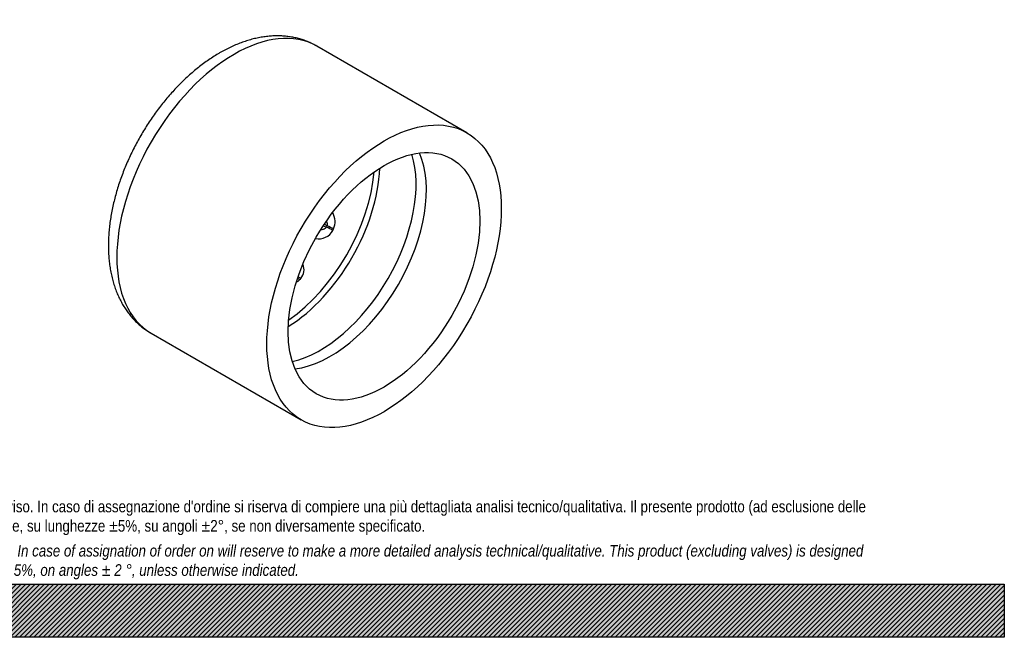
# Model space of a CAD drawing. Header units: millimetres. Extents: x 0 to 1188, y 0 to 840.
# Tile 3 of 7: x 594 to 1188, y 0 to 373. Entities that reach past the tile are written whole.
import ezdxf

# ---------------------------------------------------------------- set-up
doc = ezdxf.new("R2010")
doc.units = ezdxf.units.MM
doc.header["$LTSCALE"] = 4
doc.layers.add('CAP200C', color=7, linetype='Continuous')
doc.layers.add('Default', color=7, linetype='Continuous')

# ---------------------------------------------------------------- blocks, each defined once
blk = doc.blocks.new('SE1')
at = {"layer": 'CAP200C', "color": 7, "linetype": 'Continuous'}
for p, q in [((863.8, 304.35), (773.3, 356.61)), ((673.3, 183.4), (763.8, 131.14))]:
    blk.add_line(p, q, dxfattribs=at)
for centre, radius, start, end in [((772.9, 250.61), 11.34, 337.65286, 29.01459), ((774.3, 250.27), 9.92, 259.25936, 330.73513), ((757.16, 221.8), 8.38, 320.68736, 21.99006), ((754.23, 225.25), 12.92, 300.94712, 312.81407)]:
    blk.add_arc(centre, radius, start, end, dxfattribs=at)
for centre, major_axis, ratio, start_param, end_param in [((723.3, 270), (-50, -86.6), 0.57735, 3.141593, 6.283185), ((775.36, 239.94), (-40.86, -70.77), 0.57735, 0.488585, 2.653008), ((781.53, 236.38), (40.9, 70.84), 0.57735, 3.547114, 5.877664), ((753.83, 252.37), (40.6, 70.31), 0.57735, 3.965202, 5.459575), ((750.74, 254.16), (-40.55, -70.23), 0.57735, 0.881973, 2.25962), ((735.85, 262.76), (39.32, 68.1), 0.57735, -1.464766, -1.452427), ((780.3, 246.34), (-4.48, 2.23), 0.086411, 4.120432, 5.024535), ((780.71, 247.17), (-4.49, 2.2), 0.096423, 4.119775, 5.023878), ((738.59, 261.17), (40.32, 69.84), 0.57735, -1.464766, -1.452427), ((761.59, 218.53), (-3.74, 3.32), 0.274421, -4.444673, -4.094568), ((762.19, 219.21), (-3.76, 3.29), 0.264912, -4.526159, -4.09664), ((738.59, 261.17), (-40.32, -69.84), 0.57735, 1.228027, 1.240367)]:
    blk.add_ellipse(centre, major_axis=major_axis, ratio=ratio, start_param=start_param, end_param=end_param, dxfattribs=at)
for major_axis in [(-50, -86.6), (-40.9, -70.84)]:
    blk.add_ellipse((813.8, 217.75), major_axis=major_axis, ratio=0.57735, dxfattribs=at)
for points, knots in [([(773.3, 356.6), (772.44, 357.08), (770.95, 357.91), (768.36, 359.1), (765.7, 360.13), (762.95, 361), (760.14, 361.7), (757.26, 362.23), (754.33, 362.6), (751.34, 362.79), (748.3, 362.81), (745.2, 362.66), (742.06, 362.33), (738.89, 361.83), (735.67, 361.14), (732.43, 360.28), (729.17, 359.24), (725.9, 358.02), (722.62, 356.63), (719.37, 355.09), (716.64, 353.65), (715.18, 352.81), (714.64, 352.51)], [0, 0, 0, 0, 0.045253, 0.093736, 0.142257, 0.190913, 0.239802, 0.289013, 0.338631, 0.388727, 0.439362, 0.490578, 0.542402, 0.594836, 0.647861, 0.70144, 0.755514, 0.810012, 0.864857, 0.919966, 0.975264, 1, 1, 1, 1]), ([(714.64, 352.51), (714, 352.13), (712.44, 351.22), (709.65, 349.45), (706.48, 347.28), (703.34, 344.96), (700.24, 342.5), (697.19, 339.91), (694.2, 337.2), (691.26, 334.37), (688.39, 331.43), (685.59, 328.38), (682.85, 325.23), (680.19, 321.99), (677.61, 318.66), (675.11, 315.24), (672.69, 311.75), (670.36, 308.19), (668.13, 304.55), (665.99, 300.86), (663.96, 297.12), (662.02, 293.33), (660.19, 289.49), (658.48, 285.62), (656.87, 281.73), (655.38, 277.8), (654.01, 273.86), (652.76, 269.91), (651.64, 265.95), (650.64, 262), (649.78, 258.04), (649.05, 254.11), (648.45, 250.18), (648, 246.29), (647.69, 242.42), (647.52, 238.6), (647.5, 234.82), (647.63, 231.09), (647.92, 227.42), (648.36, 223.83), (648.95, 220.31), (649.7, 216.89), (650.6, 213.57), (651.65, 210.36), (652.85, 207.26), (654.2, 204.3), (655.68, 201.47), (657.3, 198.78), (659.04, 196.24), (660.91, 193.85), (662.89, 191.61), (664.99, 189.53), (667.19, 187.6), (669.47, 185.84), (671.56, 184.42), (672.77, 183.72), (673.29, 183.43)], [0, 0, 0, 0, 0.010457, 0.029731, 0.04899, 0.068235, 0.08746, 0.106658, 0.125827, 0.144964, 0.164071, 0.183148, 0.202197, 0.221222, 0.240225, 0.259211, 0.278182, 0.297142, 0.316096, 0.335048, 0.354001, 0.372958, 0.391925, 0.410903, 0.429899, 0.448915, 0.467956, 0.487025, 0.506127, 0.525263, 0.544437, 0.56365, 0.582904, 0.602198, 0.621528, 0.640891, 0.660278, 0.679677, 0.699067, 0.718428, 0.737734, 0.756956, 0.776062, 0.795022, 0.813806, 0.832392, 0.85076, 0.868902, 0.886818, 0.904514, 0.922007, 0.939315, 0.956466, 0.97349, 0.990417, 1, 1, 1, 1]), ([(779.53, 248.26), (779.61, 248.45), (779.66, 248.66), (779.69, 249.08), (779.67, 249.29), (779.57, 249.92), (779.42, 250.31), (779.19, 250.79), (779.13, 250.89), (779.08, 251)], [0, 0, 0, 0, 0.0625, 0.0625, 0.125, 0.125, 0.25, 0.25, 0.2843754, 0.2843754, 0.2843754, 0.2843754]), ([(775.79, 246.04), (776.2, 246.05), (776.6, 246.09), (777.2, 246.21), (777.4, 246.25), (777.8, 246.38), (778, 246.46), (778.37, 246.65), (778.54, 246.77), (778.86, 247.04), (779, 247.21), (779.1, 247.39)], [0.6284658, 0.6284658, 0.6284658, 0.6284658, 0.75, 0.75, 0.8125, 0.8125, 0.875, 0.875, 0.9375, 0.9375, 1, 1, 1, 1])]:
    blk.add_open_spline(points, degree=3, knots=knots, dxfattribs=at)
for points in [[(777.13, 248.19), (777.79, 247.92), (778.45, 247.66), (779.1, 247.39)], [(779.53, 248.26), (778.95, 248.55), (778.37, 248.85), (777.79, 249.15)]]:
    blk.add_open_spline(points, degree=3, dxfattribs=at)

msp = doc.modelspace()

# ---------------------------------------------------------------- hatches: boundary and pattern name
at = {"layer": 'Default', "linetype": 'Continuous'}
h = msp.add_hatch(dxfattribs=at)
h.set_pattern_fill('LINE', scale=0.629921, angle=45, style=0)
h.paths.add_polyline_path([(1188, 0), (1188, 32), (0, 32), (0, 0)])
msp.add_hatch(color=7, dxfattribs=at).paths.add_polyline_path([(1188, 0), (1188, 32), (0, 32), (0, 0)])

# ---------------------------------------------------------------- linework, layer by layer
at = {"layer": 'Default', "color": 7, "linetype": 'Continuous'}
for p, q in [((0, 32), (1188, 32)), ((1188, 32), (1188, 0)), ((1188, 0), (0, 0))]:
    msp.add_line(p, q, dxfattribs=at)

# ---------------------------------------------------------------- block references
at = {"layer": 'Default'}
msp.add_blockref('SE1', (0, 0), dxfattribs=at)

# ---------------------------------------------------------------- texts
at = {"layer": 'Default', "insert": (80, 82.409), "char_height": 7, "width": 1028, "attachment_point": 1}
msp.add_mtext("{\\fArial Narrow|b0||i0||c0|p34;\\C7;\\H7.;\\W1.;PLASTITALIA si riserva il diritto di revisionare la presente specifica, mantenendo la conformità alle prescrizioni del prodotto, senza alcun preavviso. In caso di assegnazione d'ordine si riserva di compiere una più dettagliata analisi tecnico/qualitativa. Il presente prodotto (ad esclusione delle \\P}{\\fArial Narrow|b0||i0||c0|p34;\\C7;\\H7.;\\W1.;valvole) è progettato per applicazioni non previste dalla direttiva 2014/68/EU. Tolleranza su diametri e spessori come da normative se applicabile, su lunghezze ±5%, su angoli ±2°, se non diversamente specificato.\\P}{\\fArial Narrow|b0||i0||c0|p34;\\C7;\\H2.;\\W1.;   \\P}{\\fArial Narrow|b0||i1||c0|p34;\\C7;\\H7.;\\W1.;PLASTITALIA on reserves the right to revise this specification, maintaining the conformity to the requirements of the product, without any notice. In case of assignation of order on will reserve to make a more detailed analysis technical/qualitative. This product (excluding valves) is designed \\P}{\\fArial Narrow|b0||i1||c0|p34;\\C7;\\H7.;\\W1.;for applications not covered by Directive 2014/68 / EU. The tolerance on diameters and thicknesses as the standards if applicable, on lengths ± 5%, on angles ± 2 °, unless otherwise indicated.\\P}", dxfattribs=at)

doc.saveas('drawing.dxf')
